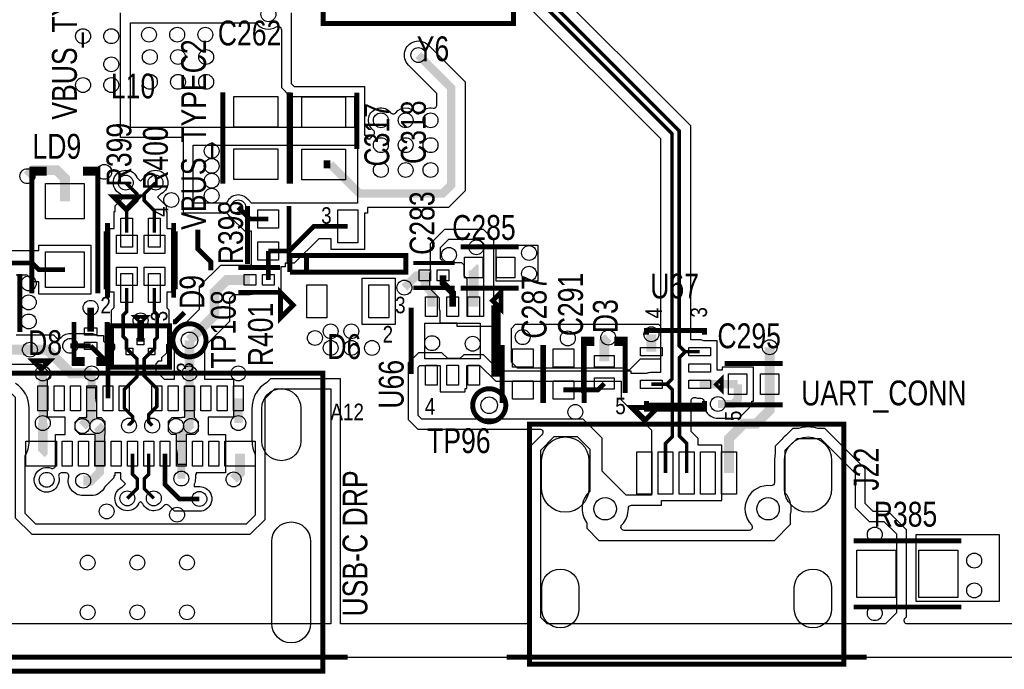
# Model space of a CAD drawing. Extents: x -394 to 5394, y -1015 to 7151.
# Tile 19 of 80: x 1405 to 2594, y -15 to 770. Entities that reach past the tile are written whole.
import ezdxf

# ---------------------------------------------------------------- set-up
doc = ezdxf.new("R2010")
doc.units = 0
for name, color, linetype in [('BG_OUTLINE', 95, 'CONTINUOUS'), ('BG_SILKSCREEN_TOP', 3, 'CONTINUOUS'), ('ET_TOP', 132, 'CONTINUOUS'), ('PG_SILKSCREEN_TOP', 7, 'CONTINUOUS'), ('PIN_TOP', 132, 'CONTINUOUS'), ('RD_SILKSCREEN_TOP', 254, 'CONTINUOUS'), ('VC_TOP', 132, 'CONTINUOUS')]:
    doc.layers.add(name, color=color, linetype=linetype)

msp = doc.modelspace()

# ---------------------------------------------------------------- linework, layer by layer
at = {"layer": 'BG_OUTLINE'}
msp.add_lwpolyline([(5000, 0), (5000, 6968.4848), (0, 6968.4848), (0, 0)], close=True, dxfattribs=at)
at = {"layer": 'BG_OUTLINE', "const_width": 6}
for points in [[(1300.97, 0), (1800.97, 0)], [(1993.082, 0), (2428.082, 0)]]:
    msp.add_lwpolyline(points, dxfattribs=at)
at = {"layer": 'ET_TOP'}
for points, const_width in [([(2006.55, 1039.32), (2006.55, 1000.9501), (2012.095, 995.4051), (2012.095, 812.905), (2193, 632), (2193, 336), (2186.57, 329.57)], 4.2), ([(2208.67, 368.93), (2201.6, 376), (2201.6, 635.5623), (2020.695, 816.4673), (2020.695, 995.4051), (2026.24, 1000.9501), (2026.24, 1039.32)], 4.2), ([(1886.57, 727.06), (1926, 687.63), (1926, 570), (1916, 560), (1815.19, 560), (1780.12, 595.07)], 10), ([(1780.12, 595.07), (1772.12, 595.07)], 10), ([(1414.28, 580.8), (1421.56, 588.08), (1449.58, 588.08), (1459.51, 578.15), (1459.51, 550.6)], 12), ([(1533, 573), (1546.65, 559.35), (1546.65, 551.4199), (1534.22, 538.9899), (1534.22, 512.62)], 4.2), ([(1569, 573), (1555.25, 559.25), (1555.25, 551.4199), (1567.68, 538.9899), (1567.68, 512.62)], 4.2), ([(1668.98, 543.14), (1683.03, 529.09), (1705.25, 529.09)], 5.8), ([(1801.27, 520.17), (1760.17, 520.17), (1730.51, 490.51), (1705.25, 490.51)], 5.8), ([(1705.25, 490.51), (1705.25, 455.51)], 5.8), ([(1459.51, 467.92), (1428.08, 467.92), (1420, 476), (1387.54, 476), (1380.27, 468.73), (1380.27, 446.83)], 5.8), ([(1953.442, 423.14), (1953.442, 470.52), (1953.362, 470.6)], 12), ([(1869.652, 446.25), (1884.402, 461), (1894.3284, 461)], 10), ([(1894.3284, 461), (1894.332, 461), (1894.332, 448.62), (1902.262, 440.69), (1902.262, 423.14)], 10), ([(1916.3756, 461), (1916.3756, 451.6244), (1927.852, 440.148), (1927.852, 423.14)], 8), ([(1610.03, 382.59), (1640.26, 412.82), (1640.26, 440.51), (1655.26, 455.51), (1683.21, 455.51)], 12), ([(1537.58, 369.21), (1534, 372.79), (1534, 383), (1530, 387), (1530, 413), (1534.22, 417.22), (1534.22, 445.7)], 4.2), ([(1564.36, 369.21), (1568, 372.85), (1568, 383), (1571, 386), (1571, 413.73), (1567.68, 417.05), (1567.68, 445.7)], 4.2), ([(1490.56, 393.2), (1490.56, 421.81)], 8), ([(1380.27, 408.25), (1380.27, 383.25), (1392.26, 371.26), (1417.26, 371.26)], 12), ([(1550.97, 381.03), (1550.97, 406.57)], 8), ([(2168.032, 389.87), (2168.032, 368.93)], 12), ([(1610.03, 342.59), (1610.03, 382.59)], 12), ([(2115.902, 385.85), (2111.142, 381.09), (2111.142, 357.23)], 12), ([(1491.91, 342.59), (1466.93, 342.59), (1438.26, 371.26), (1417.26, 371.26)], 12), ([(1466.06, 375.88), (1490.56, 375.88)], 5.8), ([(1490.56, 375.88), (1511.6, 354.84), (1511.6, 312.59)], 5.8), ([(1537.58, 369.21), (1546.67, 360.12), (1546.67, 338.6699), (1531.29, 323.2899), (1531.29, 312.59)], 4.2), ([(1564.36, 369.21), (1555.27, 360.12), (1555.27, 339.7299), (1570.65, 324.3499), (1570.65, 312.59)], 4.2), ([(2210.582, 222.44), (2210.582, 258.04), (2202, 266.622), (2202, 362), (2208.67, 368.67), (2208.67, 368.93)], 4.2), ([(2226.292, 368.93), (2208.67, 368.93)], 4.2), ([(2310.872, 329.57), (2310.872, 374.23)], 12), ([(1432.86, 312.59), (1432.86, 342.59)], 10), ([(1491.91, 312.59), (1491.91, 342.59)], 10), ([(1610.03, 312.59), (1610.03, 342.59)], 10), ([(2061.722, 322.7), (2103.392, 322.7), (2111.142, 330.45)], 5.8), ([(2272.292, 329.57), (2226.292, 329.57)], 10), ([(2248.362, 305.64), (2266.492, 305.64), (2272.292, 311.44), (2272.292, 329.57)], 10), ([(2261.762, 222.44), (2261.762, 264.12), (2279.492, 281.85), (2294.502, 281.85), (2310.872, 298.22), (2310.872, 329.57)], 12), ([(2186.57, 329.57), (2168.032, 329.57)], 4.2), ([(2186.57, 329.57), (2193.4, 322.74), (2193.4, 266.448), (2184.992, 258.04), (2184.992, 222.44)], 4.2), ([(1432.86, 312.59), (1432.86, 282.59)], 10), ([(1531.29, 312.59), (1531.29, 300.71), (1541.3801, 290.6199), (1541.3801, 284.6801), (1536.97, 280.27), (1536.97, 279.59)], 4.2), ([(1570.65, 312.59), (1570.65, 302.65), (1560.7499, 292.7499), (1560.7499, 283.8101), (1564.97, 279.59)], 4.2), ([(1610.03, 312.59), (1610.03, 279.04), (1600.18, 269.19), (1600.18, 245.67)], 10), ([(1669.08, 312.59), (1669.08, 282.59)], 10), ([(1432.86, 282.59), (1432.86, 247.64), (1430.89, 245.67)], 12), ([(1600.18, 245.67), (1600.18, 215.67)], 10), ([(1671.05, 245.67), (1671.05, 222.36), (1663.29, 214.6)], 12), ([(1534.97, 191.7), (1547, 203.73), (1547, 215), (1541.13, 220.87), (1541.13, 245.67)], 4.2), ([(1566.97, 191.7), (1555.6, 203.07), (1555.6, 215.6001), (1560.81, 220.8101), (1560.81, 245.67)], 4.2), ([(1622, 191.04), (1597.96, 191.04), (1580.5, 208.5), (1580.5, 245.67)], 5.8)]:
    msp.add_lwpolyline(points, dxfattribs=dict(at, const_width=const_width))
for points, format in [([(4959.9999, 40.0001), (2477.3098, 40.0001, -0.668177), (2474.4814, 46.8285), (2476.1922, 48.5394), (2476.1922, 153.6806), (2453.9126, 175.9602), (2436.0126, 175.9602), (2426.2922, 185.6806), (2426.2922, 227.1806), (2377.3126, 276.1602), (2369.2079, 276.1602), (2368.9254, 276.2454, 0.147503), (2345.5386, 276.2454), (2345.2561, 276.1602), (2339.0314, 276.1602), (2332.1028, 269.2317), (2332.0141, 269.1611, 0.057384), (2325.4713, 262.6002), (2317.6018, 254.7306), (2317.6018, 245.8219), (2317.5609, 245.6227, 0.050715), (2316.7318, 237.47), (2316.7318, 210.9221, -0.448857), (2312.2656, 206.9494, 0.704087), (2288.8271, 159.7239, -0.661271), (2285.945, 152.9502), (2135.219, 152.9502, -0.661271), (2132.3369, 159.7239, 0.197261), (2140.1599, 179.4986, -0.417963), (2144.1595, 183.5498), (2180.2022, 183.5498), (2180.2022, 188.9398), (2253.1722, 188.9398), (2253.1722, 255.9402), (2224.6822, 255.9402), (2224.6822, 263.8805), (2216.1002, 272.4625), (2216.1002, 309.5034, -0.504852), (2221.2796, 313.3255, 0.07496), (2226.2918, 312.5698), (2227.5672, 312.5698, -0.455825), (2231.5281, 308.0118, 0.455831), (2248.362, 288.6398), (2273.5337, 288.6398), (2289.2922, 304.3983), (2289.2922, 309.0698), (2291.2922, 309.0698), (2291.2922, 350.0702), (2253.2918, 350.0702), (2253.2918, 346.5702), (2247.2922, 346.5702), (2247.2922, 381.9302), (2231.7648, 381.9302), (2231.4144, 382.0668, 0.093217), (2226.292, 383.0302), (2215.7002, 383.0302), (2215.7002, 641.4028), (2034.7952, 822.3078)], "xyb"), ([(2011.6486, 793.4107), (2178.8998, 626.1595), (2178.8998, 343.6702), (2168.032, 343.6702, 0.093217), (2162.9096, 342.7068), (2162.5592, 342.5702), (2143.4522, 342.5702), (2143.4522, 345.2502), (2131.1422, 345.2502), (2131.1422, 345.4502), (2091.1418, 345.4502), (2091.1418, 345.2502), (1984.9726, 345.2502), (1965.0226, 365.2002), (1941.5314, 365.2002), (1936.7914, 360.4602), (1922.1526, 360.4602), (1914.9626, 367.6502), (1886.5714, 367.6502), (1874.1818, 355.2606), (1874.1818, 286.9894), (1885.7714, 275.3998), (2033.0241, 275.3998, -0.668177), (2035.8525, 268.5714), (2022.2518, 254.9706), (2022.2518, 40.0001), (1792.6302, 40.0001), (1792.6302, 336.1002), (1723.7137, 336.1002), (1723.6408, 336.1055, 0.036539), (1718.4592, 336.1055), (1718.3863, 336.1002), (1707.9694, 336.1002), (1703.3339, 331.4648), (1703.1121, 331.3349, 0.128541), (1690.4151, 318.6379), (1690.2852, 318.4161), (1689.3398, 317.4706), (1689.3398, 316.6669), (1689.1377, 316.2521, 0.113855), (1685.5498, 300.7), (1685.5498, 260.7, 0.117105), (1689.3398, 244.7398), (1689.3398, 171.3106), (1678.4094, 160.3802), (1424.4606, 160.3802), (1411.5902, 173.2506), (1411.5902, 242.8741, 0.13228), (1416.3902, 260.7), (1416.3902, 300.7, 0.255753), (1400.0247, 330.602)], "xyb"), ([(1733.0002, 778.0002), (1733.0002, 692.8206), (1736.6106, 689.2102), (1821.4502, 689.2102), (1821.4502, 630.2002), (1825.1102, 630.2002), (1825.1102, 625.7871), (1828.1717, 625.7871), (1828.7666, 626.6663, -0.078927), (1831.983, 630.1021, 0.489196), (1831.983, 636.4179, -1.132994), (1853.0321, 657.467, 0.489196), (1859.3479, 657.467, -0.489199), (1883.0321, 657.467, 0.489196), (1889.3479, 657.467, -0.285341), (1904.1977, 662.9556, 0.47466), (1908.9998, 666.8743), (1908.9998, 680.5883), (1874.549, 715.039, -1), (1898.591, 739.081), (1943.0002, 694.6717), (1943.0002, 562.9583), (1923.0417, 542.9998), (1825.1102, 542.9998), (1825.1102, 536.0998), (1821.2702, 536.0998), (1821.2702, 492.1698), (1781.2698, 492.1698), (1781.2698, 505.2698), (1766.3419, 505.2698), (1736.6819, 475.6098), (1725.7502, 475.6098), (1725.7502, 471.5098), (1720.2502, 471.5098), (1720.2502, 441.0098), (1708.6863, 441.0098), (1708.4726, 440.9625, -0.109435), (1702.0274, 440.9625), (1701.8137, 441.0098), (1693.8754, 441.0098, -0.159887), (1683.21, 437.5098), (1662.7159, 437.5098), (1658.2602, 433.0541), (1658.2602, 405.3641), (1628.0302, 375.1341), (1628.0302, 342.59, -0.017137), (1627.9879, 341.3572), (1627.9832, 341.2888), (1627.9832, 339.2202), (1628.2502, 339.2202), (1628.2502, 335.5902), (1663.3902, 335.5902), (1663.3902, 289.5898), (1632.7002, 289.5898), (1632.7002, 268.6702), (1653.5502, 268.6702), (1653.5502, 222.6698), (1618.1002, 222.6698), (1618.1002, 220.6198), (1617.1802, 220.6198), (1617.1802, 215.67, -0.105128), (1615.7098, 208.7539), (1615.5368, 208.3654), (1615.5368, 205.9402), (1620.2674, 205.9402), (1620.3754, 205.952, -1.114863), (1620.3754, 176.128), (1620.2674, 176.1398), (1591.7881, 176.1398), (1584.9129, 183.015, 0.454157), (1578.9025, 182.6104, -0.556756), (1553.5194, 185.0602), (1553.3734, 185.3559), (1550.97, 187.7593), (1548.5666, 185.3559), (1548.4206, 185.0602, -1.394908), (1528.3302, 205.1506), (1528.6259, 205.2966), (1532.6943, 209.365), (1527.0298, 215.0295), (1527.0298, 222.6698), (1519.9802, 222.6698), (1519.9802, 219.0398), (1518.7602, 219.0398), (1518.7602, 216.4983), (1507.4704, 205.2085), (1507.326, 204.9227, -0.282948), (1491.26, 195.0398), (1481.63, 195.0398, -0.492205), (1464.2291, 217.6462, 0.492209), (1460.3623, 222.6698), (1455.9325, 222.6698, 0.487282), (1452.0499, 217.7078, -4.102963), (1442.9372, 228.0762, 0.527763), (1448.3898, 231.8031), (1448.3898, 268.6702), (1459.8398, 268.6702), (1459.8398, 289.5898), (1438.5498, 289.5898), (1438.5498, 335.5902), (1438.8168, 335.5902, 0.668178), (1441.6453, 342.4186), (1430.8041, 353.2598), (1384.8041, 353.2598)], "xyb"), ([(1400.7702, 389.2602), (1445.7159, 389.2602), (1449.1588, 385.8173, 0.428541), (1454.9499, 385.9583, -0.240104), (1467.6846, 390.792), (1467.7926, 390.7802), (1490.56, 390.7802, -0.144872), (1498.6693, 388.3802), (1506.0602, 388.3802), (1506.0602, 381.4519), (1516.4856, 371.0265, 0.668179), (1519.8998, 372.4407), (1519.8998, 377.1595), (1515.8998, 381.1595), (1515.8998, 418.8405), (1519.2198, 422.1605), (1519.2198, 440.8698), (1513.7198, 440.8698), (1513.7198, 517.4502), (1519.2198, 517.4502), (1519.2198, 538.1202), (1520.1198, 538.1202), (1520.1198, 544.8304), (1530.6744, 555.385), (1526.6559, 559.4034), (1526.3602, 559.5494, -1.394908), (1546.4506, 579.6398), (1546.5966, 579.3441), (1551, 574.9407), (1555.4034, 579.3441), (1555.5494, 579.6398, -1.394908), (1575.6398, 559.5494), (1575.3441, 559.4034), (1571.2756, 555.335), (1581.7802, 544.8304), (1581.7802, 538.1202), (1582.6802, 538.1202), (1582.6802, 517.4502), (1588.1802, 517.4502), (1588.1802, 440.8698), (1582.6802, 440.8698), (1582.6802, 421.9905), (1585.1002, 419.5705), (1585.1002, 380.1595), (1582.1002, 377.1595), (1582.1002, 367.0095), (1576.3602, 361.2695), (1576.3602, 357.2098), (1572.3005, 357.2098), (1569.3702, 354.2795), (1569.3702, 345.5704), (1579.3504, 335.5902), (1591.7498, 335.5902), (1591.7498, 339.2202), (1592.0768, 339.2202), (1592.0768, 341.2888), (1592.0721, 341.3572, -0.017137), (1592.0298, 342.59), (1592.0298, 382.59, -0.198912), (1597.3019, 395.3181), (1622.2598, 420.2759), (1622.2598, 447.9659), (1647.8041, 473.5102), (1684.7498, 473.5102), (1684.7498, 514.1898), (1676.8581, 514.1898), (1659.6691, 531.3788), (1659.5844, 531.4469, -0.101691), (1655.7346, 536.0998), (1602.6598, 536.0998), (1602.6598, 627.5898), (1526.6998, 627.5898), (1526.6998, 778.0002)], "xyb"), ([(1491.91, 312.59, 10, 10, 0), (1491.91, 290.19, 12, 12, 0), (1480.76, 279.04, 12, 12, 0)], "xyseb"), ([(1498.76, 279.04, 12, 12, 0), (1501.76, 276.04, 10, 10, 0), (1501.76, 245.67, 10, 10, 0)], "xyseb"), ([(1501.76, 245.67, 10, 10, 0), (1501.76, 223.54, 10, 10, 0), (1491.26, 213.04, 12, 12, 0), (1481.63, 213.04, 12, 12, 0)], "xyseb")]:
    msp.add_lwpolyline(points, format=format, dxfattribs=at)
for points in [[(1714.8782, 761.0809, -0.589254), (1721, 757.6901), (1721, 687.85), (1731.64, 677.21), (1809.45, 677.21), (1809.45, 639.59), (1538.7, 639.59), (1538.7, 766), (1690.596, 766, 0.398835)], [(1654.7645, 548.1), (1614.66, 548.1), (1614.66, 618.2), (1813.11, 618.2), (1813.11, 548.1702), (1781.2698, 548.1702), (1781.2698, 548.1), (1685.0921, 548.1), (1680.7412, 552.4509), (1680.6731, 552.5356, 0.560314), (1655.2945, 549.2812)], [(1977.2522, 504.5706), (1977.2522, 399.3998), (1933.5018, 399.3998), (1933.5018, 403.1398), (1912.8518, 403.1398), (1912.8518, 417.5619), (1912.7407, 417.8812, -0.08392), (1911.8518, 423.14), (1911.8518, 433.5205), (1900.3754, 444.9969), (1900.3754, 461, -0.073828), (1901.0655, 465.6485), (1901.1518, 465.9326), (1901.1518, 499.5706), (1918.4314, 516.8502), (1964.9726, 516.8502)], [(1916.9451, 477.0069), (1913.152, 480.8), (1913.152, 494.6), (1923.402, 504.85), (1960.002, 504.85), (1965.252, 499.6), (1965.252, 411.4), (1945.502, 411.4), (1945.502, 456.55), (1941.702, 460.35), (1941.702, 473.45), (1938.852, 476.3), (1921.0656, 476.3), (1920.7948, 476.3778, 0.04964), (1917.6772, 476.9472)], [(1497.5998, 307.4792), (1497.5998, 289.5898), (1497.83, 289.5898), (1497.83, 289.24), (1503.19, 289.24), (1507.98, 284.45), (1507.98, 268.6702), (1507.4398, 268.6702), (1507.4398, 231.04), (1496.0702, 231.04), (1496.0702, 268.6702), (1493.4698, 268.6702), (1493.42, 268.72), (1477.68, 268.72), (1471.84, 274.55), (1471.84, 283.7), (1477.66, 289.52), (1486.03, 289.52), (1486.03, 289.5898), (1486.2302, 289.5898), (1486.2302, 325.64), (1496.6998, 325.64), (1496.6998, 312.59, 0.08214), (1497.4933, 307.7924)], [(1594.5002, 250.7808), (1594.5002, 268.6702), (1594.3, 268.6702), (1594.3, 268.74), (1588.48, 268.74), (1584.75, 272.47), (1584.75, 285.02), (1589.28, 289.54), (1600.82, 289.54), (1600.8698, 289.5898), (1604.3402, 289.5898), (1604.3402, 327.22), (1615.7098, 327.22), (1615.7098, 289.5898), (1615.7802, 289.5898), (1620.7, 284.67), (1620.7, 273.02), (1616.7, 269.02), (1606.1, 269.02), (1606.1, 268.6702), (1605.8698, 268.6702), (1605.8698, 232.62), (1595.4002, 232.62), (1595.4002, 245.67, 0.08214), (1594.6067, 250.4676)], [(2089.902, 162.1422), (2089.902, 155.75), (2104.702, 140.95), (2316.552, 140.95), (2336.102, 160.5), (2336.102, 172.0929), (2336.162, 172.3323, 0.252594), (2329.602, 198.1045), (2329.602, 249.76), (2344.002, 264.16), (2372.342, 264.16), (2414.292, 222.21), (2414.292, 180.71), (2431.042, 163.96), (2448.942, 163.96), (2464.192, 148.71), (2464.192, 53.51), (2450.692, 40.01), (2041.992, 40.01), (2034.252, 47.75), (2034.252, 250), (2050.502, 266.25), (2078.352, 266.25), (2093.652, 250.95), (2093.652, 200.1493, 0.387138), (2089.5193, 162.6682)]]:
    msp.add_lwpolyline(points, format="xyb", close=True, dxfattribs=at)
msp.add_lwpolyline([(1381.3681, 490.9002), (1428.0098, 490.9002), (1428.0098, 497.4202), (1491.0102, 497.4202), (1491.0102, 438.4198), (1428.0098, 438.4198), (1428.0098, 453.0198), (1421.9081, 453.0198), (1413.8281, 461.0998), (1400.7702, 461.0998)], dxfattribs=at)
for points in [[(1980.302, 497.35), (2030.802, 497.35), (2030.802, 453.85), (1980.302, 453.85)], [(1818.6698, 457.6102), (1858.6702, 457.6102), (1858.6702, 401.6098), (1818.6698, 401.6098)], [(2140.952, 346.5), (2132.762, 348.85), (2006.322, 348.85), (1999.152, 356.02), (1999.152, 397.03), (2004.022, 401.9), (2176.552, 401.9), (2178.8998, 399.5522), (2178.8998, 359.8), (2154.252, 359.8)], [(2167.9918, 195.55), (2137.602, 195.55), (2108.652, 224.5), (2108.652, 264.4), (2085.652, 287.4), (1890.742, 287.4), (1886.182, 291.96), (1886.182, 350.29), (1888.1918, 352.2998), (1912.8518, 352.2998), (1912.8518, 320.4598), (1942.8522, 320.4598), (1942.8522, 324.3), (1945.252, 324.3), (1945.252, 351.95), (1945.6018, 352.2998), (1960.9522, 352.2998), (1980.002, 333.25), (2131.452, 333.25), (2131.452, 310.65), (2168.202, 273.9), (2168.202, 255.9402), (2167.9918, 255.9402)], [(1712.94, 324.1), (1780.63, 324.1), (1780.63, 40.21), (1259.68, 40.21), (1259.68, 324.1), (1389.49, 324.1), (1399.59, 314), (1399.59, 168.28), (1419.49, 148.38), (1683.38, 148.38), (1701.34, 166.34), (1701.34, 312.5)], [(2588, 148), (2588, 67), (2488, 67), (2488, 148)]]:
    msp.add_lwpolyline(points, close=True, dxfattribs=at)
at = {"layer": 'PG_SILKSCREEN_TOP'}
for points, const_width in [([(1771.52, 780.07), (1771.52, 765.07), (2001.52, 765.07), (2001.52, 780.07)], 6), ([(1650.25, 681.85), (1650.25, 571.85)], 6), ([(1730.25, 681.85), (1730.25, 571.85)], 6), ([(1732.12, 681.57), (1732.12, 571.57)], 6), ([(1812.12, 681.57), (1812.12, 613.59)], 6), ([(1434.51, 589.26), (1419.51, 589.26), (1419.51, 584.26), (1434.51, 584.26), (1434.51, 589.26), (1419.51, 589.26), (1419.51, 439.26)], 6), ([(1484.51, 589.26), (1499.51, 589.26), (1499.51, 584.26), (1484.51, 584.26), (1484.51, 589.26), (1499.51, 589.26), (1499.51, 439.26)], 6), ([(1548.51, 555.75), (1518.51, 555.75), (1533.51, 540.75), (1548.51, 555.75)], 6), ([(1680.25, 544.8), (1680.25, 474.8)], 6), ([(1730.25, 544.8), (1730.25, 474.8)], 6), ([(1510.95, 524.16), (1510.95, 434.16)], 6), ([(1590.95, 524.16), (1590.95, 434.16)], 6), ([(1509.22, 514.16), (1509.22, 444.16)], 6), ([(1592.68, 514.16), (1592.68, 444.16)], 6), ([(1636, 467), (1636, 477), (1620, 493), (1620, 516)], 6), ([(1751.27, 484.89), (1751.27, 464.89), (1871.27, 464.89), (1871.27, 484.89), (1731.27, 484.89), (1731.27, 464.89)], 6), ([(1731.27, 464.89), (1751.27, 464.89), (1751.27, 484.89)], 6), ([(1937.652, 495.6), (2007.652, 495.6)], 6), ([(1880.352, 476), (1930.352, 476)], 5), ([(1405.27, 392.54), (1405.27, 462.54)], 6), ([(1719.23, 470.51), (1669.23, 470.51)], 6), ([(1719.23, 440.51), (1669.23, 440.51)], 6), ([(1735.11, 425.03), (1720.11, 440.03), (1720.11, 410.03), (1735.11, 425.03)], 6), ([(1880.352, 446), (1930.352, 446)], 5), ([(1937.652, 445.6), (2007.652, 445.6)], 6), ([(1976.312, 430.36), (1986.312, 420.36), (1986.312, 440.36), (1976.312, 430.36)], 6), ([(1590, 405), (1593, 405), (1604, 416)], 6), ([(1877.852, 421.8), (1877.852, 341.8)], 6), ([(1977.852, 421.8), (1977.852, 341.8), (1982.852, 341.8), (1982.852, 421.8), (1977.852, 421.8)], 6), ([(1470.56, 359.54), (1480.56, 359.54), (1480.56, 354.54), (1470.56, 354.54), (1470.56, 404.54)], 6), ([(1510.56, 359.54), (1500.56, 359.54), (1500.56, 354.54), (1510.56, 354.54), (1510.56, 404.54)], 6), ([(1550.97, 405.12), (1555.97, 410.12), (1545.97, 410.12), (1550.97, 405.12)], 6), ([(1585.97, 400.12), (1585.97, 350.12), (1515.97, 350.12), (1515.97, 400.12), (1585.97, 400.12)], 6), ([(2232.162, 389.25), (2232.162, 394.25), (2162.162, 394.25), (2162.162, 389.25)], 6), ([(2086.142, 318.84), (2086.142, 383.84), (2096.142, 383.84), (2096.142, 378.84), (2086.142, 378.84), (2086.142, 373.84)], 6), ([(2136.142, 318.84), (2136.142, 383.84), (2126.142, 383.84), (2126.142, 378.84), (2136.142, 378.84), (2136.142, 373.84)], 6), ([(1987.722, 376.99), (1987.722, 306.99)], 6), ([(2036.722, 376.99), (2036.722, 306.99)], 6), ([(2037.722, 376.99), (2037.722, 306.99)], 6), ([(2086.722, 376.99), (2086.722, 306.99)], 6), ([(1430.97, 347.91), (1420.97, 357.91), (1440.97, 357.91), (1430.97, 347.91)], 6), ([(2256.582, 354.57), (2326.582, 354.57)], 6), ([(1330.97, 342.91), (1770.97, 342.91), (1770.97, -17.09), (1330.97, -17.09), (1330.97, 342.91)], 6), ([(2247.162, 329.25), (2252.162, 324.25), (2252.162, 334.25), (2247.162, 329.25)], 6), ([(2162.162, 304.25), (2232.162, 304.25), (2232.162, 309.25), (2232.162, 299.25), (2162.162, 299.25), (2162.162, 309.25)], 6), ([(2160.582, 286.38), (2145.582, 301.38), (2175.582, 301.38), (2160.582, 286.38)], 6), ([(2256.582, 304.57), (2326.582, 304.57)], 6), ([(2020.582, 281.38), (2400.582, 281.38), (2400.582, -8.62), (2020.582, -8.62), (2020.582, 281.38)], 6), ([(2542.242, 140.51), (2412.242, 140.51)], 6), ([(2542.242, 60.51), (2412.242, 60.51)], 6)]:
    msp.add_lwpolyline(points, dxfattribs=dict(at, const_width=const_width))
at = {"layer": 'PG_SILKSCREEN_TOP', "const_width": 6}
for points in [[(1630.03, 382.59, 1), (1590.03, 382.59, 1), (1630.03, 382.59)], [(1992.102, 304.14, 1), (1952.102, 304.14, 1), (1992.102, 304.14)]]:
    msp.add_lwpolyline(points, format="xyb", dxfattribs=at)
at = {"layer": 'PIN_TOP'}
for points in [[(1663.75, 676.85), (1716.75, 676.85), (1716.75, 639.85), (1663.75, 639.85)], [(1745.62, 676.57), (1798.62, 676.57), (1798.62, 639.57), (1745.62, 639.57)], [(1663.75, 613.85), (1716.75, 613.85), (1716.75, 576.85), (1663.75, 576.85)], [(1745.62, 613.57), (1798.62, 613.57), (1798.62, 576.57), (1745.62, 576.57)], [(1436.01, 529.1), (1436.01, 572.1), (1483.01, 572.1), (1483.01, 529.1)], [(1692.75, 540.09), (1717.75, 540.09), (1717.75, 518.09), (1692.75, 518.09)], [(1813.27, 500.17), (1789.27, 500.17), (1789.27, 540.17), (1813.27, 540.17)], [(1527.22, 530.12), (1541.22, 530.12), (1541.22, 495.12), (1527.22, 495.12)], [(1560.68, 530.12), (1574.68, 530.12), (1574.68, 495.12), (1560.68, 495.12)], [(1521.72, 509.45), (1546.72, 509.45), (1546.72, 487.45), (1521.72, 487.45)], [(1555.18, 509.45), (1580.18, 509.45), (1580.18, 487.45), (1555.18, 487.45)], [(1692.75, 501.51), (1717.75, 501.51), (1717.75, 479.51), (1692.75, 479.51)], [(1436.01, 446.42), (1436.01, 489.42), (1483.01, 489.42), (1483.01, 446.42)], [(1942.362, 458.1), (1942.362, 483.1), (1964.362, 483.1), (1964.362, 458.1)], [(1980.942, 458.1), (1980.942, 483.1), (2002.942, 483.1), (2002.942, 458.1)], [(1521.72, 470.87), (1546.72, 470.87), (1546.72, 448.87), (1521.72, 448.87)], [(1555.18, 470.87), (1580.18, 470.87), (1580.18, 448.87), (1555.18, 448.87)], [(1887.3284, 454.5), (1887.3284, 467.5), (1901.3284, 467.5), (1901.3284, 454.5)], [(1909.3756, 454.5), (1909.3756, 467.5), (1923.3756, 467.5), (1923.3756, 454.5)], [(1527.22, 463.2), (1541.22, 463.2), (1541.22, 428.2), (1527.22, 428.2)], [(1560.68, 463.2), (1574.68, 463.2), (1574.68, 428.2), (1560.68, 428.2)], [(1690.21, 462.01), (1690.21, 449.01), (1676.21, 449.01), (1676.21, 462.01)], [(1712.25, 462.01), (1712.25, 449.01), (1698.25, 449.01), (1698.25, 462.01)], [(1775.87, 409.61), (1751.87, 409.61), (1751.87, 449.61), (1775.87, 449.61)], [(1850.67, 409.61), (1826.67, 409.61), (1826.67, 449.61), (1850.67, 449.61)], [(1895.262, 435.14), (1909.262, 435.14), (1909.262, 411.14), (1895.262, 411.14)], [(1920.852, 435.14), (1934.852, 435.14), (1934.852, 411.14), (1920.852, 411.14)], [(1946.442, 435.14), (1960.442, 435.14), (1960.442, 411.14), (1946.442, 411.14)], [(1498.06, 388.7), (1483.06, 388.7), (1483.06, 397.7), (1498.06, 397.7)], [(1894.352, 403.3), (1961.352, 403.3), (1961.352, 360.3), (1894.352, 360.3)], [(1546.97, 385.03), (1554.97, 385.03), (1554.97, 377.03), (1546.97, 377.03)], [(1498.06, 371.38), (1483.06, 371.38), (1483.06, 380.38), (1498.06, 380.38)], [(1533.58, 373.21), (1541.58, 373.21), (1541.58, 365.21), (1533.58, 365.21)], [(1560.36, 373.21), (1568.36, 373.21), (1568.36, 365.21), (1560.36, 365.21)], [(2000.222, 372.28), (2025.222, 372.28), (2025.222, 350.28), (2000.222, 350.28)], [(2049.222, 372.28), (2074.222, 372.28), (2074.222, 350.28), (2049.222, 350.28)], [(2181.032, 373.93), (2181.032, 363.93), (2155.032, 363.93), (2155.032, 373.93)], [(2239.292, 373.93), (2239.292, 363.93), (2213.292, 363.93), (2213.292, 373.93)], [(2099.142, 364.23), (2123.142, 364.23), (2123.142, 350.23), (2099.142, 350.23)], [(1895.262, 352.46), (1909.262, 352.46), (1909.262, 328.46), (1895.262, 328.46)], [(1920.852, 352.46), (1934.852, 352.46), (1934.852, 328.46), (1920.852, 328.46)], [(1946.442, 352.46), (1960.442, 352.46), (1960.442, 328.46), (1946.442, 328.46)], [(2239.292, 354.25), (2239.292, 344.25), (2213.292, 344.25), (2213.292, 354.25)], [(2000.222, 333.7), (2025.222, 333.7), (2025.222, 311.7), (2000.222, 311.7)], [(2049.222, 333.7), (2074.222, 333.7), (2074.222, 311.7), (2049.222, 311.7)], [(2099.142, 337.45), (2123.142, 337.45), (2123.142, 323.45), (2099.142, 323.45)], [(2181.032, 334.57), (2181.032, 324.57), (2155.032, 324.57), (2155.032, 334.57)], [(2239.292, 334.57), (2239.292, 324.57), (2213.292, 324.57), (2213.292, 334.57)], [(2261.292, 317.07), (2261.292, 342.07), (2283.292, 342.07), (2283.292, 317.07)], [(2299.872, 317.07), (2299.872, 342.07), (2321.872, 342.07), (2321.872, 317.07)], [(1426.86, 297.59), (1426.86, 327.59), (1438.86, 327.59), (1438.86, 297.59)], [(1446.55, 297.59), (1446.55, 327.59), (1458.55, 327.59), (1458.55, 297.59)], [(1466.23, 297.59), (1466.23, 327.59), (1478.23, 327.59), (1478.23, 297.59)], [(1485.91, 297.59), (1485.91, 327.59), (1497.91, 327.59), (1497.91, 297.59)], [(1505.6, 297.59), (1505.6, 327.59), (1517.6, 327.59), (1517.6, 297.59)], [(1525.29, 297.59), (1525.29, 327.59), (1537.29, 327.59), (1537.29, 297.59)], [(1564.65, 297.59), (1564.65, 327.59), (1576.65, 327.59), (1576.65, 297.59)], [(1584.34, 297.59), (1584.34, 327.59), (1596.34, 327.59), (1596.34, 297.59)], [(1604.03, 297.59), (1604.03, 327.59), (1616.03, 327.59), (1616.03, 297.59)], [(1623.71, 297.59), (1623.71, 327.59), (1635.71, 327.59), (1635.71, 297.59)], [(1643.39, 297.59), (1643.39, 327.59), (1655.39, 327.59), (1655.39, 297.59)], [(1663.08, 297.59), (1663.08, 327.59), (1675.08, 327.59), (1675.08, 297.59)], [(1449.39, 230.67), (1412.39, 230.67), (1412.39, 260.67), (1449.39, 260.67)], [(1456.39, 230.67), (1456.39, 260.67), (1468.39, 260.67), (1468.39, 230.67)], [(1476.07, 230.67), (1476.07, 260.67), (1488.07, 260.67), (1488.07, 230.67)], [(1495.76, 230.67), (1495.76, 260.67), (1507.76, 260.67), (1507.76, 230.67)], [(1515.44, 230.67), (1515.44, 260.67), (1527.44, 260.67), (1527.44, 230.67)], [(1535.13, 230.67), (1535.13, 260.67), (1547.13, 260.67), (1547.13, 230.67)], [(1554.81, 230.67), (1554.81, 260.67), (1566.81, 260.67), (1566.81, 230.67)], [(1574.5, 230.67), (1574.5, 260.67), (1586.5, 260.67), (1586.5, 230.67)], [(1594.18, 230.67), (1594.18, 260.67), (1606.18, 260.67), (1606.18, 230.67)], [(1613.87, 230.67), (1613.87, 260.67), (1625.87, 260.67), (1625.87, 230.67)], [(1633.55, 230.67), (1633.55, 260.67), (1645.55, 260.67), (1645.55, 230.67)], [(1689.55, 230.67), (1652.55, 230.67), (1652.55, 260.67), (1689.55, 260.67)], [(2150.402, 196.94), (2150.402, 247.94), (2168.402, 247.94), (2168.402, 196.94)], [(2175.992, 196.94), (2175.992, 247.94), (2193.992, 247.94), (2193.992, 196.94)], [(2201.582, 196.94), (2201.582, 247.94), (2219.582, 247.94), (2219.582, 196.94)], [(2227.172, 196.94), (2227.172, 247.94), (2245.172, 247.94), (2245.172, 196.94)], [(2252.762, 196.94), (2252.762, 247.94), (2270.762, 247.94), (2270.762, 196.94)], [(2463.342, 129.01), (2463.342, 72.01), (2416.342, 72.01), (2416.342, 129.01)], [(2538.142, 129.01), (2538.142, 72.01), (2491.142, 72.01), (2491.142, 129.01)]]:
    msp.add_lwpolyline(points, close=True, dxfattribs=at)
for points in [[(1744.55, 300.7), (1744.55, 260.7, -1), (1697.55, 260.7), (1697.55, 300.7, -1)], [(2092.432, 237.47), (2092.432, 203.47, -1), (2035.432, 203.47), (2035.432, 237.47, -1)], [(2385.732, 237.47), (2385.732, 203.47, -1), (2328.732, 203.47), (2328.732, 237.47, -1)], [(1756.36, 139.68), (1756.36, 40.68, -1), (1709.36, 40.68), (1709.36, 139.68, -1)], [(2080.522, 83.87), (2080.522, 57.87, -1), (2035.522, 57.87), (2035.522, 83.87, -1)], [(2385.642, 83.87), (2385.642, 57.87, -1), (2340.642, 57.87), (2340.642, 83.87, -1)]]:
    msp.add_lwpolyline(points, format="xyb", close=True, dxfattribs=at)
for centre, radius in [((1610.03, 382.59), 10), ((1972.102, 304.14), 10), ((2112.162, 179.14), 13.5), ((2309.002, 179.14), 13.5)]:
    msp.add_circle(centre, radius, dxfattribs=at)
at = {"layer": 'VC_TOP'}
for centre in [(1705.33, 776.34), (1481.53, 749.85), (1515.53, 749.85), (1561.17, 751.7), (1595.17, 751.7), (1629.17, 751.7), (1562.17, 724.7), (1596.17, 724.7), (1630.17, 724.7), (1886.57, 727.06), (1515.53, 715.85), (1562.17, 694.7), (1596.17, 694.7), (1630.17, 694.7), (1481.53, 690.85), (1515.53, 690.85), (1841.19, 648.26), (1871.19, 648.26), (1901.19, 648.26), (1636.8, 611.25), (1841.19, 618.26), (1871.19, 618.26), (1901.19, 618.26), (1507, 586), (1636.8, 593.25), (1841.19, 588.26), (1871.19, 588.26), (1901.19, 588.26), (1414.28, 580.8), (1636.8, 575.25), (1533, 573), (1569, 573), (1588, 552), (1636.8, 557.25), (1668.98, 543.14), (1956.502, 494.85), (1923.502, 485.75), (2020.262, 488.05), (2020.262, 463.05), (1415.87, 451.34), (1869.652, 446.25), (1415.87, 428.34), (1490.56, 421.81), (1415.87, 405.34), (1550.97, 406.57), (1761.54, 385.4), (1780.54, 393.4), (1805.54, 393.4), (2012.472, 386.39), (2067.052, 384.85), (2115.902, 385.85), (2168.032, 389.87), (1466.06, 375.88), (1780.54, 373.4), (1805.54, 373.4), (1830.54, 373.4), (1903.16, 379.14), (1952.16, 378.44), (2310.872, 374.23), (1417.26, 371.26), (1432.86, 342.59), (1491.91, 342.59), (1610.03, 342.59), (1669.08, 342.59), (2248.362, 305.64), (2076.152, 296.05), (1432.86, 282.59), (1480.76, 279.04), (1498.76, 279.04), (1536.97, 279.59), (1564.97, 279.59), (1593.88, 279.22), (1611.88, 279.22), (1669.08, 282.59), (1437.49, 214.1), (1481.63, 213.04), (1600.18, 215.67), (1663.29, 214.6), (1534.97, 191.7), (1566.97, 191.7), (1622, 191.04), (1510, 176), (1595, 172), (2437.842, 148.01), (1487.04, 114.1), (1547.04, 114.1), (1607.04, 114.1), (2557.9, 116.55), (2557.9, 80.55), (1487.04, 54.1), (1547.04, 54.1), (1607.04, 54.1), (2437.842, 53.01)]:
    msp.add_circle(centre, 9, dxfattribs=at)

# ---------------------------------------------------------------- texts
at = {"layer": 'BG_SILKSCREEN_TOP', "width": 0.8}
for s, p in [('VBUS_TYPEC2_PWR', (1474, 648.975)), ('VBUS_TYPEC2', (1630, 515.975)), ('USB-C DRP', (1825, 48.975))]:
    msp.add_text(s, height=30, rotation=90, dxfattribs=at).set_placement(p)
msp.add_text('UART_CONN', height=30, dxfattribs=at).set_placement((2348.975, 304))
at = {"layer": 'PG_SILKSCREEN_TOP', "width": 0.85}
for s, p in [('4', (1584.43, 531.62)), ('3', (1583.36, 405.47)), ('4', (2180.752, 409.04)), ('3', (2235.202, 410.02)), ('3', (1614.72, 343.45)), ('5', (2276.712, 285.01))]:
    msp.add_text(s, height=20, rotation=90, dxfattribs=at).set_placement(p)
for s, p in [('3', (1769.09, 523.33)), ('2', (1502.4, 414.96)), ('3', (1858.428, 415.21)), ('2', (1843.35, 379.91)), ('4', (1894.23, 292.718)), ('5', (2124.36, 293.258)), ('A12', (1780.31, 286.11))]:
    msp.add_text(s, height=20, dxfattribs=at).set_placement(p)
at = {"layer": 'RD_SILKSCREEN_TOP', "width": 0.8}
for s, p in [('C262', (1644.26, 738.67)), ('Y6', (1884.52, 719.66)), ('L10', (1515.09, 674.72)), ('LD9', (1420.42, 601.86)), ('C285', (1927.348, 503.83)), ('U67', (2166.598, 433.15)), ('D8', (1415.09, 364.77)), ('C295', (2247.768, 373.03)), ('D6', (1776.52, 360.03)), ('TP96', (1897.078, 246.41)), ('R385', (2436.558, 157.56))]:
    msp.add_text(s, height=30, dxfattribs=at).set_placement(p)
for s, p in [('C317', (1851.36, 592.45)), ('C318', (1895.48, 595.48)), ('R399', (1539.83, 568.49)), ('R400', (1583.91, 564.28)), ('C283', (1905.98, 485.728)), ('R398', (1674.71, 474.42)), ('D9', (1628.03, 420.44)), ('C287', (2041.362, 384.62)), ('C291', (2085.322, 387.55)), ('TP108', (1665.87, 348.45)), ('D3', (2127.342, 391.22)), ('R401', (1710.82, 351.26)), ('U66', (1868.752, 300.03)), ('J22', (2442.492, 201.1))]:
    msp.add_text(s, height=30, rotation=90, dxfattribs=at).set_placement(p)

doc.saveas('drawing.dxf')
